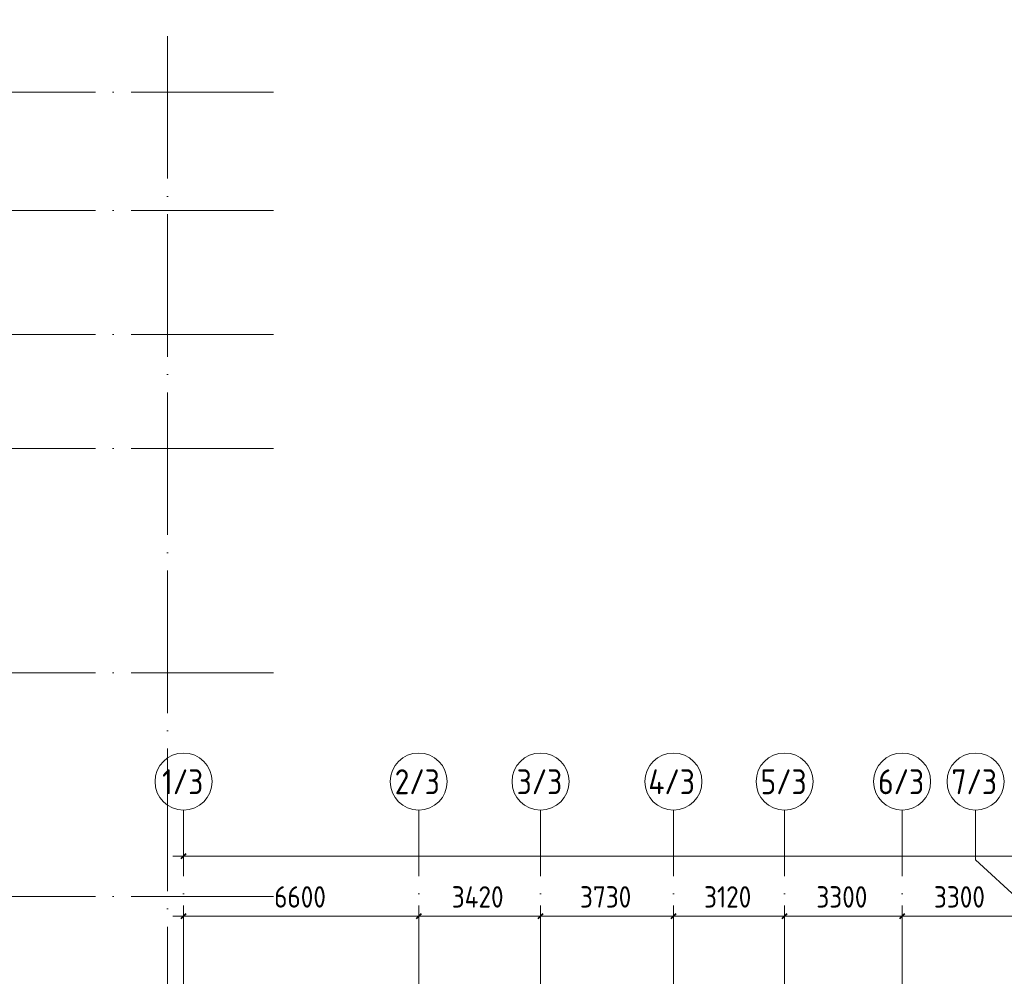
# Model space of a CAD drawing. Header units: millimetres. Extents: x -30540 to 150652, y -11730 to 123410.
# Tile 94 of 113: x 60735 to 88373, y 95435 to 122288. Entities that reach past the tile are written whole.
import ezdxf

# ---------------------------------------------------------------- set-up
doc = ezdxf.new("R2010")
doc.units = ezdxf.units.MM
doc.linetypes.add('ADSK_Линия сетки', pattern=[5000, 4000, -500, 0, -500])
for name, color, linetype, lineweight in [('A-____-____-DIMS', 7, 'Continuous', 9), ('A-____-____-DIMS-200', 7, 'Continuous', 9), ('S-GRID-____-IDEN', 7, 'Continuous', 9), ('S-GRID-____-OTLN', 7, 'Continuous', 9)]:
    doc.layers.add(name, color=color, linetype=linetype, lineweight=lineweight)
doc.styles.add('GOST Common_1', font='GOST_Common.ttf', dxfattribs={"width": 0.9, "height": 700})
doc.styles.add('GOST Common_3', font='GOST_Common.ttf', dxfattribs={"width": 0.9, "height": 600})
doc.dimstyles.new('ADSK_Основной_3_мм_2', dxfattribs={"dimscale": 304.8, "dimtxt": 603.428998, "dimasz": 0.492126, "dimexe": 0.984252, "dimexo": 0.984252, "dimgap": 0.19685, "dimtad": 1, "dimdec": 0, "dimdsep": 46, "dimtxsty": 'GOST Common_3', "dimblk1": 'OBLIQUE', "dimblk2": 'OBLIQUE', "dimsah": 1, "dimcen": 0.09, "dimdle": 0.984252, "dimazin": 2, "dimtfac": 1, "dimtdec": 4, "dimtix": 1, "dimtmove": 0, "dimatfit": 3, "dimfxl": 1, "dimtvp": 1, "dimtolj": 1, "dimtzin": 0, "dimarcsym": 2})

# ---------------------------------------------------------------- blocks, each defined once
blk = doc.blocks.new('Ось сетки - Круг_Ø8 мм-6577-Кровля ЭЛ')
at = {"layer": 'S-GRID-____-IDEN', "color": 253, "true_color": 0xaaaaaa}
for start, end in [(360, 180), (180, 360)]:
    blk.add_arc((0, 0), 4, start, end, dxfattribs=at)
blk = doc.blocks.new('DIMBLOCK98-Кровля ЭЛ')
at = {"layer": 'A-____-____-DIMS-200', "color": 8, "true_color": 0x808080}
for p, q in [((65335, 96926), (65335, 97420)), ((71935, 96926), (71935, 97420)), ((65035, 97120), (71935, 97120)), ((65335, 97120), (65335, 96926)), ((71935, 97120), (71935, 96926))]:
    blk.add_line(p, q, dxfattribs=at)
at = {"layer": 'A-____-____-DIMS-200', "color": 8, "lineweight": 40, "true_color": 0x808080}
for p, q in [((65335, 97120), (65260, 97045)), ((65335, 97120), (65410, 97195)), ((71935, 97120), (71860, 97045)), ((71935, 97120), (72010, 97195))]:
    blk.add_line(p, q, dxfattribs=at)
at = {"layer": 'A-____-____-DIMS-200', "color": 0, "insert": (67878, 97964), "char_height": 600, "width": 1816.42, "attachment_point": 1, "line_spacing_factor": 1.022761, "style": 'GOST Common_3'}
blk.add_mtext('6600', dxfattribs=at)
blk = doc.blocks.new('_Oblique')
at = {"color": 0, "linetype": 'ByBlock', "lineweight": -2}
blk.add_line((-0.5, -0.5), (0.5, 0.5), dxfattribs=at)
blk = doc.blocks.new('DIMBLOCK99-Кровля ЭЛ')
at = {"layer": 'A-____-____-DIMS-200', "color": 8, "true_color": 0x808080}
for p, q in [((71935, 96926), (71935, 97420)), ((75355, 96926), (75355, 97420)), ((71935, 97120), (75355, 97120)), ((71935, 97120), (71935, 96926)), ((75355, 97120), (75355, 96926))]:
    blk.add_line(p, q, dxfattribs=at)
at = {"layer": 'A-____-____-DIMS-200', "color": 8, "lineweight": 40, "true_color": 0x808080}
for p, q in [((71935, 97120), (71860, 97045)), ((71935, 97120), (72010, 97195)), ((75355, 97120), (75280, 97045)), ((75355, 97120), (75430, 97195))]:
    blk.add_line(p, q, dxfattribs=at)
at = {"layer": 'A-____-____-DIMS-200', "color": 0, "insert": (72863, 97964), "char_height": 600, "width": 1877.79, "attachment_point": 1, "line_spacing_factor": 1.022761, "style": 'GOST Common_3'}
blk.add_mtext('3420', dxfattribs=at)
blk = doc.blocks.new('DIMBLOCK100-Кровля ЭЛ')
at = {"layer": 'A-____-____-DIMS-200', "color": 8, "true_color": 0x808080}
for p, q in [((75355, 96926), (75355, 97420)), ((79085, 96926), (79085, 97420)), ((75355, 97120), (79085, 97120)), ((75355, 97120), (75355, 96926)), ((79085, 97120), (79085, 96926))]:
    blk.add_line(p, q, dxfattribs=at)
at = {"layer": 'A-____-____-DIMS-200', "color": 8, "lineweight": 40, "true_color": 0x808080}
for p, q in [((75355, 97120), (75280, 97045)), ((75355, 97120), (75430, 97195)), ((79085, 97120), (79010, 97045)), ((79085, 97120), (79160, 97195))]:
    blk.add_line(p, q, dxfattribs=at)
at = {"layer": 'A-____-____-DIMS-200', "color": 0, "insert": (76463, 97964), "char_height": 600, "width": 1816.42, "attachment_point": 1, "line_spacing_factor": 1.022761, "style": 'GOST Common_3'}
blk.add_mtext('3730', dxfattribs=at)
blk = doc.blocks.new('DIMBLOCK101-Кровля ЭЛ')
at = {"layer": 'A-____-____-DIMS-200', "color": 8, "true_color": 0x808080}
for p, q in [((79085, 96926), (79085, 97420)), ((82205, 96926), (82205, 97420)), ((79085, 97120), (82205, 97120)), ((79085, 97120), (79085, 96926)), ((82205, 97120), (82205, 96926))]:
    blk.add_line(p, q, dxfattribs=at)
at = {"layer": 'A-____-____-DIMS-200', "color": 8, "lineweight": 40, "true_color": 0x808080}
for p, q in [((79085, 97120), (79010, 97045)), ((79085, 97120), (79160, 97195)), ((82205, 97120), (82130, 97045)), ((82205, 97120), (82280, 97195))]:
    blk.add_line(p, q, dxfattribs=at)
at = {"layer": 'A-____-____-DIMS-200', "color": 0, "insert": (79945, 97964), "char_height": 600, "width": 1681.42, "attachment_point": 1, "line_spacing_factor": 1.022761, "style": 'GOST Common_3'}
blk.add_mtext('3120', dxfattribs=at)
blk = doc.blocks.new('DIMBLOCK102-Кровля ЭЛ')
at = {"layer": 'A-____-____-DIMS-200', "color": 8, "true_color": 0x808080}
for p, q in [((82205, 96926), (82205, 97420)), ((85505, 96926), (85505, 97420)), ((82205, 97120), (85505, 97120)), ((82205, 97120), (82205, 96926)), ((85505, 97120), (85505, 96926))]:
    blk.add_line(p, q, dxfattribs=at)
at = {"layer": 'A-____-____-DIMS-200', "color": 8, "lineweight": 40, "true_color": 0x808080}
for p, q in [((82205, 97120), (82130, 97045)), ((82205, 97120), (82280, 97195)), ((85505, 97120), (85430, 97045)), ((85505, 97120), (85580, 97195))]:
    blk.add_line(p, q, dxfattribs=at)
at = {"layer": 'A-____-____-DIMS-200', "color": 0, "insert": (83098, 97964), "char_height": 600, "width": 1816.42, "attachment_point": 1, "line_spacing_factor": 1.022761, "style": 'GOST Common_3'}
blk.add_mtext('3300', dxfattribs=at)
blk = doc.blocks.new('DIMBLOCK103-Кровля ЭЛ')
at = {"layer": 'A-____-____-DIMS-200', "color": 8, "true_color": 0x808080}
for p, q in [((85505, 96926), (85505, 97420)), ((88805, 96926), (88805, 97420)), ((85505, 97120), (88805, 97120)), ((85505, 97120), (85505, 96926)), ((88805, 97120), (88805, 96926))]:
    blk.add_line(p, q, dxfattribs=at)
at = {"layer": 'A-____-____-DIMS-200', "color": 8, "lineweight": 40, "true_color": 0x808080}
for p, q in [((85505, 97120), (85430, 97045)), ((85505, 97120), (85580, 97195)), ((88805, 97120), (88730, 97045)), ((88805, 97120), (88880, 97195))]:
    blk.add_line(p, q, dxfattribs=at)
at = {"layer": 'A-____-____-DIMS-200', "color": 0, "insert": (86398, 97964), "char_height": 600, "width": 1816.42, "attachment_point": 1, "line_spacing_factor": 1.022761, "style": 'GOST Common_3'}
blk.add_mtext('3300', dxfattribs=at)
blk = doc.blocks.new('DIMBLOCK118-Кровля ЭЛ')
at = {"layer": 'A-____-____-DIMS-200', "color": 8, "true_color": 0x808080}
for p, q in [((65335, 98614), (65335, 99108)), ((127505, 98614), (127505, 99108)), ((65035, 98808), (127805, 98808)), ((65335, 98808), (65335, 98614)), ((127505, 98808), (127505, 98614))]:
    blk.add_line(p, q, dxfattribs=at)
at = {"layer": 'A-____-____-DIMS-200', "color": 8, "lineweight": 40, "true_color": 0x808080}
for p, q in [((65335, 98808), (65260, 98733)), ((65335, 98808), (65410, 98883)), ((127505, 98808), (127430, 98733)), ((127505, 98808), (127580, 98883))]:
    blk.add_line(p, q, dxfattribs=at)
at = {"layer": 'A-____-____-DIMS-200', "color": 0, "insert": (95530, 99652), "char_height": 600, "width": 2135.52, "attachment_point": 1, "line_spacing_factor": 1.022761, "style": 'GOST Common_3'}
blk.add_mtext('62170', dxfattribs=at)

msp = doc.modelspace()

# ---------------------------------------------------------------- linework, layer by layer
at = {"layer": 'S-GRID-____-OTLN', "color": 253, "linetype": 'ADSK_Линия сетки', "true_color": 0xaaaaaa}
for p, q in [((64885.3, 67824.7), (64885.3, 122287.9)), ((67863.4, 120250), (9800.2, 120250)), ((67863.4, 116930), (9800.2, 116930)), ((67863.4, 113450), (9800.2, 113450)), ((67863.4, 110250), (9800.2, 110250)), ((67863.4, 103950), (9800.2, 103950)), ((65335.3, 53245.6), (65335.3, 100101.1)), ((71935.3, 53245.6), (71935.3, 100101.1)), ((75355.3, 53245.6), (75355.3, 100101.1)), ((79085.3, 53245.6), (79085.3, 100101.1)), ((82205.3, 53245.6), (82205.3, 100101.1)), ((85505.3, 53245.6), (85505.3, 100101.1)), ((67863.4, 97675), (9800.2, 97675))]:
    msp.add_line(p, q, dxfattribs=at)
at = {"layer": 'S-GRID-____-OTLN', "color": 253, "true_color": 0xaaaaaa}
for p, q in [((87565.1, 98701.7), (87565.1, 100101.1)), ((88805.3, 97561.1), (87565.1, 98701.7))]:
    msp.add_line(p, q, dxfattribs=at)

# ---------------------------------------------------------------- block references
at = {"layer": 'S-GRID-____-IDEN', "color": 253, "true_color": 0xaaaaaa, "xscale": 199.9999999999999, "yscale": 199.9999999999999, "zscale": 199.9999999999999}
for p in [(65335.3, 100901.1), (71935.3, 100901.1), (75355.3, 100901.1), (79085.3, 100901.1), (82205.3, 100901.1), (85505.3, 100901.1), (87565.1, 100901.1)]:
    msp.add_blockref('Ось сетки - Круг_Ø8 мм-6577-Кровля ЭЛ', p, dxfattribs=at)

# ---------------------------------------------------------------- texts
at = {"layer": 'S-GRID-____-IDEN', "color": 253, "true_color": 0xaaaaaa, "char_height": 700, "attachment_point": 1, "style": 'GOST Common_1'}
for s, insert, width in [('1/3', (64732.4, 101246.1), 1457.468), ('2/3', (71261.3, 101246.1), 1630.632), ('3/3', (74686.7, 101246.1), 1616.202), ('4/3', (78381.6, 101246.1), 1702.784), ('5/3', (81531.3, 101246.1), 1630.632), ('6/3', (84831.3, 101246.1), 1630.632), ('7/3', (86891.1, 101246.1), 1630.632)]:
    msp.add_mtext(s, dxfattribs=dict(at, insert=insert, width=width))

# ---------------------------------------------------------------- dimensions: what is measured, and where the dimension line sits
at = {"layer": 'A-____-____-DIMS', "color": 8, "true_color": 0x808080}
for base, p1, p2, override, picture, middle in [((127505.3, 98808.1), (65335.3, 98914.2), (127505.3, 98914.2), {"dimpost": '<>', "dimfxl": 62170}, 'DIMBLOCK118-Кровля ЭЛ', (96420.3, 99168.1)), ((71935.3, 97119.9), (65335.3, 97226), (71935.3, 97226), {"dimpost": '<>', "dimfxl": 6600}, 'DIMBLOCK98-Кровля ЭЛ', (68635.3, 97479.9)), ((75355.3, 97119.9), (71935.3, 97226), (75355.3, 97226), {"dimpost": '<>', "dimfxl": 3420}, 'DIMBLOCK99-Кровля ЭЛ', (73645.3, 97479.9)), ((79085.3, 97119.9), (75355.3, 97226), (79085.3, 97226), {"dimpost": '<>', "dimfxl": 3730}, 'DIMBLOCK100-Кровля ЭЛ', (77220.3, 97479.9)), ((82205.3, 97119.9), (79085.3, 97226), (82205.3, 97226), {"dimpost": '<>', "dimfxl": 3120}, 'DIMBLOCK101-Кровля ЭЛ', (80645.3, 97479.9)), ((85505.3, 97119.9), (82205.3, 97226), (85505.3, 97226), {"dimpost": '<>', "dimfxl": 3300}, 'DIMBLOCK102-Кровля ЭЛ', (83855.3, 97479.9)), ((88805.3, 97119.9), (85505.3, 97226), (88805.3, 97226), {"dimpost": '<>', "dimfxl": 3300}, 'DIMBLOCK103-Кровля ЭЛ', (87155.3, 97479.9))]:
    dim = msp.add_linear_dim(base=base, p1=p1, p2=p2, dimstyle='ADSK_Основной_3_мм_2', override=override, dxfattribs=at)
    dim.commit()
    dim.dimension.update_dxf_attribs({"geometry": picture, "text_midpoint": middle})

doc.saveas('drawing.dxf')
